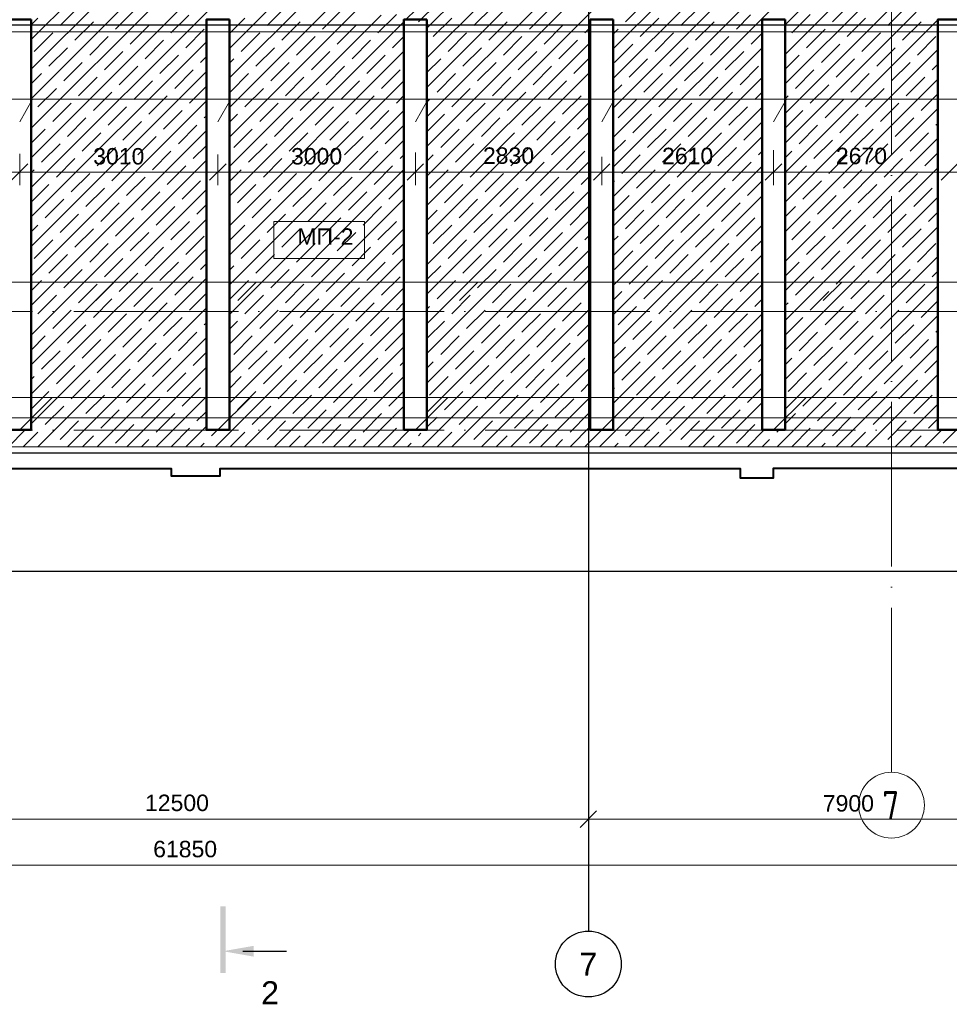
# Model space of a CAD drawing. Header units: millimetres. Extents: x -7161 to 110176, y -144197 to 47288.
# Tile 10 of 28: x 28409 to 42529, y -8723 to 6232. Entities that reach past the tile are written whole.
import ezdxf

# ---------------------------------------------------------------- set-up
doc = ezdxf.new("R2010")
doc.units = ezdxf.units.MM
doc.linetypes.add('ADSK_Линия сетки', pattern=[3125, 2500, -312.5, 0, -312.5])
for name, color, linetype, lineweight in [('S-GRID-____-IDEN', 1, 'Continuous', 20), ('S-GRID-____-OTLN', 1, 'Continuous', 9), ('Каркас', 130, 'Continuous', 50), ('Несущие стены', 10, 'Continuous', 40), ('Обмерные чертежи _09_02_2026_ 2 эт_dwg', 8, 'Continuous', 9), ('Оси', 7, 'Continuous', 9), ('Плита', 7, 'Continuous', 9), ('Размеры', 7, 'Continuous', 9), ('Разрезы', 7, 'Continuous', 9), ('Текст', 7, 'Continuous', 9), ('Штриховка', 7, 'Continuous', 9)]:
    doc.layers.add(name, color=color, linetype=linetype, lineweight=lineweight)
doc.styles.add('Arial', font='arial.ttf', dxfattribs={"height": 250})
doc.styles.add('Arial_1', font='arial.ttf', dxfattribs={"height": 350})
doc.styles.add('GOST Common', font='GOST_Common.ttf', dxfattribs={"width": 0.9, "height": 437.5})

# ---------------------------------------------------------------- blocks, each defined once
blk = doc.blocks.new('Обмерные чертежи _09_02_2026_ 2 эт_dwg__Oblique-2038351-Cхема демонтажа сборных ребристых плит перекрытия 2 этажа в осях _Г-Ж_1-3 и Г-Ж_10-12_')
at = {"layer": 'Оси'}
blk.add_line((-0.5, -0.5), (0.5, 0.5), dxfattribs=at)
blk = doc.blocks.new('Обмерные чертежи _09_02_2026_ 2 эт_dwg_ось сокольники-2038352-Cхема демонтажа сборных ребристых плит перекрытия 2 этажа в осях _Г-Ж_1-3 и Г-Ж_10-12_')
at = {"layer": 'Оси'}
for p, q in [((-483016, 37824), (-470117, 37824)), ((-470517, 37824), (-462218, 37824)), ((-507564, 37124), (-445320, 37124))]:
    blk.add_line(p, q, dxfattribs=at)
at = {"layer": 'Оси', "color": 250, "lineweight": 30, "flags": 128}
for points in [[(-470317, 84678), (-470317, 80157), (-470317, 63892), (-470317, 56540), (-470317, 51884), (-470317, 45174), (-470317, 43179), (-470317, 36624), (-470317, 36124)], [(-445520, 49884), (-452018, 49884), (-455016, 49884), (-459017, 49884), (-462418, 49884), (-470317, 49884), (-482816, 49884), (-490714, 49884), (-493713, 49884), (-497864, 49884), (-500864, 49884), (-507364, 49884), (-513025, 49884), (-513525, 49884)], [(-445520, 43384), (-452018, 43384), (-455016, 43384), (-459017, 43384), (-462418, 43384), (-470317, 43384), (-482816, 43384), (-490714, 43384), (-493713, 43384), (-497864, 43384), (-500864, 43384), (-507364, 43384), (-513025, 43384), (-513525, 43384)], [(-445520, 41586), (-452018, 41586), (-455016, 41586), (-459017, 41586), (-462418, 41586), (-470317, 41586), (-482816, 41586), (-490714, 41586), (-493713, 41586), (-497864, 41586), (-500864, 41586), (-507364, 41586), (-513025, 41586), (-513525, 41586)]]:
    blk.add_lwpolyline(points, dxfattribs=at)
at = {"layer": 'Оси', "flags": 128}
blk.add_lwpolyline([(-470317, 38024), (-470317, 36687)], close=True, dxfattribs=at)
at = {"layer": 'Оси', "color": 250, "lineweight": 30}
blk.add_circle((-470317, 35624), 500, dxfattribs=at)
at = {"xscale": 250, "yscale": 250, "zscale": 250}
blk.add_blockref('Обмерные чертежи _09_02_2026_ 2 эт_dwg__Oblique-2038351-Cхема демонтажа сборных ребристых плит перекрытия 2 этажа в осях _Г-Ж_1-3 и Г-Ж_10-12_', (-470317, 37824), dxfattribs=at)
at = {"xscale": 250, "yscale": 250, "zscale": 250, "rotation": 180}
blk.add_blockref('Обмерные чертежи _09_02_2026_ 2 эт_dwg__Oblique-2038351-Cхема демонтажа сборных ребристых плит перекрытия 2 этажа в осях _Г-Ж_1-3 и Г-Ж_10-12_', (-470317, 37824), dxfattribs=at)
at = {"layer": 'Оси', "lineweight": 30, "line_spacing_factor": 0.941778}
for s, insert, char_height, width, attachment_point, style in [('12500', (-476566, 38198), 250, 1163.05, 2, 'Arial'), ('7900', (-466368, 38191), 250, 930.44, 2, 'Arial'), ('61850', (-476442, 37496), 250, 1163.05, 2, 'Arial'), ('\\fArial|b0|i0|c204|p34|;7', (-470453, 35797), 350, 325.65, 1, 'Arial_1')]:
    blk.add_mtext(s, dxfattribs=dict(at, insert=insert, char_height=char_height, width=width, attachment_point=attachment_point, style=style))
blk = doc.blocks.new('Обмерные чертежи _09_02_2026_ 2 эт_dwg__Oblique-2038353-Cхема демонтажа сборных ребристых плит перекрытия 2 этажа в осях _Г-Ж_1-3 и Г-Ж_10-12_')
at = {"layer": 'Размеры'}
blk.add_line((-0.5, -0.5), (0.5, 0.5), dxfattribs=at)
blk = doc.blocks.new('Обмерные чертежи _09_02_2026_ 2 эт_dwg_Разрез - Номер вида спереди_3_5 мм-16061-План 1-го этажа-2038369-Cхема демонтажа сборных ребристых плит перекрытия 2 этажа в осях _Г-Ж_1-3 и Г-Ж_10-12_')
at = {"layer": 'Разрезы', "lineweight": 30}
for points in [[(-0.33, -0.39), (9.8, -0.39), (9.8, 0.4), (-0.33, 0.4), (-0.33, 0)], [(2.18, -4.67), (3.82, -4.67), (3.07, -0.39), (2.93, -0.39)]]:
    blk.add_hatch(color=250, dxfattribs=at).paths.add_polyline_path(points)
at = {"layer": 'Разрезы', "color": 250, "lineweight": 30}
blk.add_line((3, -3), (3, -9.66), dxfattribs=at)
blk = doc.blocks.new('Обмерные чертежи _09_02_2026_ 2 эт_dwg-2037874-Cхема демонтажа сборных ребристых плит перекрытия 2 этажа в осях _Г-Ж_1-3 и Г-Ж_10-12_')
at = {"lineweight": 9}
for p, q in [((-709212, -140487), (-709017, -140142)), ((-706202, -140487), (-706007, -140142)), ((-703202, -140487), (-703007, -140142)), ((-700372, -140487), (-700177, -140142)), ((-697762, -140487), (-697567, -140142)), ((-708057, -143204), (-707777, -142924)), ((-705901, -143204), (-705621, -142924)), ((-702534, -143204), (-702254, -142924)), ((-699307, -143204), (-699027, -142924)), ((-697006, -143204), (-696726, -142924)), ((-709212, -145167), (-708717, -144673)), ((-706202, -145167), (-705707, -144673)), ((-703202, -145167), (-702707, -144673)), ((-700372, -145167), (-699877, -144673)), ((-697762, -145167), (-697267, -144673))]:
    blk.add_line(p, q, dxfattribs=at)
at = {"lineweight": 9, "flags": 128}
for points in [[(-690749, -140142), (-691687, -140142), (-720406, -140142), (-720601, -140487), (-720406, -140142)], [(-691500, -143204), (-691220, -142924), (-723426, -142924), (-725851, -142924)], [(-723212, -145167), (-722717, -144673), (-691268, -144673), (-688862, -144673)]]:
    blk.add_lwpolyline(points, dxfattribs=at)
blk.add_lwpolyline([(-705350, -142001), (-705350, -142563), (-703974, -142563), (-703974, -142001), (-705350, -142001), (-703974, -142001), (-703974, -142563), (-705350, -142563)], close=True, dxfattribs=at)
at = {"layer": 'Каркас', "flags": 128}
for points in [[(-709037, -138936), (-709387, -138936), (-709387, -145167), (-709037, -145167), (-709037, -138936)], [(-706027, -138936), (-706377, -138936), (-706377, -145167), (-706027, -145167), (-706027, -138936)], [(-703027, -138936), (-703377, -138936), (-703377, -145167), (-703027, -145167), (-703027, -138936)], [(-700197, -138936), (-700547, -138936), (-700547, -145167), (-700197, -145167), (-700197, -138936)], [(-697587, -138936), (-697937, -138936), (-697937, -145167), (-697587, -145167), (-697587, -138936)], [(-694917, -138936), (-695267, -138936), (-695267, -145167), (-694917, -145167), (-694917, -138936)]]:
    blk.add_lwpolyline(points, dxfattribs=at)
at = {"layer": 'Несущие стены', "flags": 128}
blk.add_lwpolyline([(-714724, -145756), (-706913, -145756), (-706913, -145866), (-706168, -145866), (-706168, -145756), (-698270, -145756), (-698270, -145893), (-697761, -145893), (-697761, -145747), (-689881, -145747)], dxfattribs=at)
at = {"layer": 'Несущие стены', "color": 7, "lineweight": 9, "flags": 128}
blk.add_lwpolyline([(-689473, -145016), (-689490, -139119), (-723436, -139119), (-723408, -144985), (-689473, -144985)], dxfattribs=at)
at = {"layer": 'Плита', "flags": 128}
blk.add_lwpolyline([(-691378, -135013), (-681998, -135181), (-681998, -147340), (-689269, -147340), (-689269, -145423), (-723567, -145423), (-723567, -147245), (-731114, -147245), (-731183, -138904)], dxfattribs=at)
at = {"layer": 'Размеры'}
for p, q in [((-709012, -141250), (-712312, -141250)), ((-706002, -141250), (-709412, -141250)), ((-703002, -141250), (-706402, -141250)), ((-700172, -141250), (-703402, -141250)), ((-697562, -141250), (-700572, -141250)), ((-694892, -141250), (-697962, -141250)), ((-692162, -141250), (-695292, -141250))]:
    blk.add_line(p, q, dxfattribs=at)
at = {"layer": 'Размеры', "flags": 128}
for points in [[(-709212, -141450), (-709212, -140974)], [(-706202, -141450), (-706202, -140982)], [(-703202, -141450), (-703202, -140952)], [(-700372, -141450), (-700372, -141019)], [(-697762, -141450), (-697762, -140917)]]:
    blk.add_lwpolyline(points, close=True, dxfattribs=at)
at = {"layer": 'Штриховка'}
for p, q in [((-703350, -138941), (-700857, -136448)), ((-703027, -141312), (-698237, -136522)), ((-700197, -141176), (-695597, -136576)), ((-709037, -139239), (-706737, -136940)), ((-703027, -139066), (-700857, -136897)), ((-697587, -139015), (-695597, -137025)), ((-709037, -141484), (-704801, -137249)), ((-706027, -139372), (-703827, -137173)), ((-709037, -139688), (-706737, -137389)), ((-703027, -139515), (-700857, -137346)), ((-700197, -139380), (-698237, -137420)), ((-697587, -139464), (-695597, -137474)), ((-706027, -139821), (-703827, -137622)), ((-709037, -140137), (-706737, -137838)), ((-703027, -139965), (-700857, -137795)), ((-700197, -139829), (-698237, -137869)), ((-697587, -139913), (-695597, -137923)), ((-706027, -140270), (-703827, -138071)), ((-709037, -140586), (-706737, -138287)), ((-703027, -140414), (-700857, -138244)), ((-700197, -140278), (-698237, -138318)), ((-697587, -140362), (-695597, -138372)), ((-706027, -140719), (-703827, -138520)), ((-709037, -141035), (-706737, -138736)), ((-708598, -139026), (-708318, -138745)), ((-705455, -139026), (-705175, -138745)), ((-703154, -138969), (-702873, -138689)), ((-703027, -140863), (-700857, -138693)), ((-702312, -139026), (-702032, -138745)), ((-700197, -140727), (-698237, -138767)), ((-700011, -138969), (-699730, -138689)), ((-699169, -139026), (-698888, -138745)), ((-696868, -138969), (-696587, -138689)), ((-696026, -139026), (-695745, -138745)), ((-709037, -139015), (-708935, -138913)), ((-707756, -139082), (-707476, -138801)), ((-706915, -139138), (-706643, -138866)), ((-706027, -141168), (-703724, -138866)), ((-706027, -139148), (-705792, -138913)), ((-704613, -139082), (-704333, -138801)), ((-703771, -139138), (-703491, -138857)), ((-702930, -139194), (-702649, -138913)), ((-701470, -139082), (-701190, -138801)), ((-699786, -139194), (-699506, -138913)), ((-698327, -139082), (-698111, -138865)), ((-697587, -140811), (-695597, -138821)), ((-697485, -139138), (-697205, -138857)), ((-696643, -139194), (-696363, -138913)), ((-708374, -139250), (-708093, -138969)), ((-707532, -139306), (-707251, -139026)), ((-706690, -139362), (-706409, -139082)), ((-706027, -141617), (-703377, -138967)), ((-705231, -139250), (-704950, -138969)), ((-704389, -139306), (-704108, -139026)), ((-702088, -139250), (-701807, -138969)), ((-701246, -139306), (-700965, -139026)), ((-700628, -139138), (-700547, -139056)), ((-700197, -139155), (-700123, -139082)), ((-698945, -139250), (-698664, -138969)), ((-697587, -141260), (-695267, -138940)), ((-697261, -139362), (-696980, -139082)), ((-695801, -139250), (-695521, -138969)), ((-708991, -139418), (-708711, -139138)), ((-708149, -139475), (-707869, -139194)), ((-705848, -139418), (-705567, -139138)), ((-705006, -139475), (-704726, -139194)), ((-703547, -139362), (-703377, -139192)), ((-702705, -139418), (-702424, -139138)), ((-701863, -139475), (-701583, -139194)), ((-699562, -139418), (-699281, -139138)), ((-698720, -139475), (-698439, -139194)), ((-698103, -139306), (-697937, -139140)), ((-696419, -139418), (-696138, -139138)), ((-695577, -139475), (-695296, -139194)), ((-709037, -141933), (-706377, -139273)), ((-708767, -139643), (-708486, -139362)), ((-707307, -139531), (-707027, -139250)), ((-705624, -139643), (-705343, -139362)), ((-704164, -139531), (-703884, -139250)), ((-703027, -141761), (-700547, -139281)), ((-702481, -139643), (-702200, -139362)), ((-701021, -139531), (-700741, -139250)), ((-700197, -141625), (-697937, -139365)), ((-700179, -139587), (-699899, -139306)), ((-699337, -139643), (-699057, -139362)), ((-697036, -139587), (-696756, -139306)), ((-696194, -139643), (-695914, -139362)), ((-707925, -139699), (-707644, -139418)), ((-707083, -139755), (-706802, -139475)), ((-706466, -139587), (-706377, -139498)), ((-706027, -142066), (-703377, -139416)), ((-706027, -139597), (-705960, -139531)), ((-704782, -139699), (-704501, -139418)), ((-703940, -139755), (-703659, -139475)), ((-703027, -139740), (-702817, -139531)), ((-701639, -139699), (-701358, -139418)), ((-700797, -139755), (-700547, -139505)), ((-699955, -139811), (-699674, -139531)), ((-698496, -139699), (-698215, -139418)), ((-697587, -141709), (-695267, -139389)), ((-697587, -139688), (-697373, -139475)), ((-696812, -139811), (-696531, -139531)), ((-708542, -139867), (-708262, -139587)), ((-707700, -139924), (-707420, -139643)), ((-705399, -139867), (-705118, -139587)), ((-704557, -139924), (-704277, -139643)), ((-702256, -139867), (-701975, -139587)), ((-701414, -139924), (-701133, -139643)), ((-699113, -139867), (-698832, -139587)), ((-698271, -139924), (-697990, -139643)), ((-695970, -139867), (-695689, -139587)), ((-695352, -139699), (-695267, -139613)), ((-709037, -142382), (-706377, -139722)), ((-709037, -139913), (-708879, -139755)), ((-708318, -140092), (-708037, -139811)), ((-706858, -139980), (-706578, -139699)), ((-706017, -140036), (-705736, -139755)), ((-705175, -140092), (-704894, -139811)), ((-703715, -139980), (-703435, -139699)), ((-703027, -142210), (-700547, -139730)), ((-702873, -140036), (-702593, -139755)), ((-702032, -140092), (-701751, -139811)), ((-700197, -142074), (-697937, -139814)), ((-699730, -140036), (-699450, -139755)), ((-698888, -140092), (-698608, -139811)), ((-697429, -139980), (-697149, -139699)), ((-696587, -140036), (-696307, -139755)), ((-695745, -140092), (-695465, -139811)), ((-708935, -140260), (-708654, -139980)), ((-707476, -140148), (-707195, -139867)), ((-706634, -140204), (-706377, -139947)), ((-706027, -142515), (-703377, -139865)), ((-705792, -140260), (-705511, -139980)), ((-704333, -140148), (-704052, -139867)), ((-702649, -140260), (-702368, -139980)), ((-701190, -140148), (-700909, -139867)), ((-700572, -139980), (-700547, -139954)), ((-700197, -140053), (-700067, -139924)), ((-699506, -140260), (-699225, -139980)), ((-697587, -142158), (-695267, -139838)), ((-697205, -140204), (-696924, -139924)), ((-696363, -140260), (-696082, -139980)), ((-708093, -140317), (-707813, -140036)), ((-707251, -140373), (-706971, -140092)), ((-704950, -140317), (-704669, -140036)), ((-704108, -140373), (-703828, -140092)), ((-703491, -140204), (-703377, -140090)), ((-701807, -140317), (-701526, -140036)), ((-700965, -140373), (-700684, -140092)), ((-698664, -140317), (-698383, -140036)), ((-698047, -140148), (-697937, -140038)), ((-697587, -140137), (-697541, -140092)), ((-695521, -140317), (-695267, -140062)), ((-709037, -142831), (-706377, -140171)), ((-708711, -140485), (-708430, -140204)), ((-707869, -140541), (-707588, -140260)), ((-705567, -140485), (-705287, -140204)), ((-704726, -140541), (-704445, -140260)), ((-703027, -140189), (-702986, -140148)), ((-703027, -142659), (-700547, -140179)), ((-702424, -140485), (-702144, -140204)), ((-701583, -140541), (-701302, -140260)), ((-700197, -142523), (-697937, -140263)), ((-700123, -140429), (-699843, -140148)), ((-699281, -140485), (-699001, -140204)), ((-698439, -140541), (-698159, -140260)), ((-696980, -140429), (-696699, -140148)), ((-696138, -140485), (-695858, -140204)), ((-708486, -140709), (-708205, -140429)), ((-707027, -140597), (-706746, -140317)), ((-706409, -140429), (-706377, -140396)), ((-706027, -142965), (-703377, -140315)), ((-706027, -140495), (-705904, -140373)), ((-705343, -140709), (-705062, -140429)), ((-703884, -140597), (-703603, -140317)), ((-703027, -140638), (-702761, -140373)), ((-702200, -140709), (-701919, -140429)), ((-700741, -140597), (-700547, -140403)), ((-699899, -140653), (-699618, -140373)), ((-699057, -140709), (-698776, -140429)), ((-697587, -142607), (-695267, -140287)), ((-697587, -140586), (-697317, -140317)), ((-696756, -140653), (-696475, -140373)), ((-695914, -140709), (-695633, -140429)), ((-707644, -140766), (-707364, -140485)), ((-706802, -140822), (-706522, -140541)), ((-704501, -140766), (-704220, -140485)), ((-703659, -140822), (-703379, -140541)), ((-701358, -140766), (-701077, -140485)), ((-698215, -140766), (-697937, -140487)), ((-697373, -140822), (-697092, -140541)), ((-695296, -140541), (-695267, -140511)), ((-709037, -140811), (-708823, -140597)), ((-709037, -143280), (-706377, -140620)), ((-708262, -140934), (-707981, -140653)), ((-707420, -140990), (-707139, -140709)), ((-705960, -140878), (-705680, -140597)), ((-705118, -140934), (-704838, -140653)), ((-704277, -140990), (-703996, -140709)), ((-703027, -143108), (-700547, -140628)), ((-702817, -140878), (-702537, -140597)), ((-701975, -140934), (-701695, -140653)), ((-701133, -140990), (-700853, -140709)), ((-700197, -142972), (-697937, -140712)), ((-699674, -140878), (-699394, -140597)), ((-698832, -140934), (-698552, -140653)), ((-696531, -140878), (-696250, -140597)), ((-695689, -140934), (-695409, -140653)), ((-708879, -141102), (-708598, -140822)), ((-708037, -141158), (-707756, -140878)), ((-706578, -141046), (-706377, -140845)), ((-706027, -143414), (-703377, -140764)), ((-705736, -141102), (-705455, -140822)), ((-704894, -141158), (-704613, -140878)), ((-702593, -141102), (-702312, -140822)), ((-701751, -141158), (-701470, -140878)), ((-700197, -140951), (-700011, -140766)), ((-699450, -141102), (-699169, -140822)), ((-698608, -141158), (-698327, -140878)), ((-697587, -143056), (-695267, -140736)), ((-697149, -141046), (-696868, -140766)), ((-696307, -141102), (-696026, -140822)), ((-707195, -141215), (-706915, -140934)), ((-704052, -141215), (-703771, -140934)), ((-703435, -141046), (-703377, -140988)), ((-703027, -141087), (-702930, -140990)), ((-700909, -141215), (-700628, -140934)), ((-700067, -141271), (-699786, -140990)), ((-697990, -140990), (-697937, -140936)), ((-697587, -141035), (-697485, -140934)), ((-696924, -141271), (-696643, -140990)), ((-695465, -141158), (-695267, -140960)), ((-709037, -143729), (-706377, -141069)), ((-708654, -141327), (-708374, -141046)), ((-707813, -141383), (-707532, -141102)), ((-706971, -141439), (-706690, -141158)), ((-705511, -141327), (-705231, -141046)), ((-704669, -141383), (-704389, -141102)), ((-703828, -141439), (-703547, -141158)), ((-703027, -143557), (-700547, -141077)), ((-702368, -141327), (-702088, -141046)), ((-701526, -141383), (-701246, -141102)), ((-700197, -143421), (-697937, -141161)), ((-699225, -141327), (-698945, -141046)), ((-698383, -141383), (-698103, -141102)), ((-697541, -141439), (-697261, -141158)), ((-696082, -141327), (-695801, -141046)), ((-709037, -141260), (-708991, -141215)), ((-708430, -141551), (-708149, -141271)), ((-707588, -141607), (-707307, -141327)), ((-706027, -143863), (-703377, -141213)), ((-706027, -141393), (-705848, -141215)), ((-705287, -141551), (-705006, -141271)), ((-704445, -141607), (-704164, -141327)), ((-702986, -141495), (-702705, -141215)), ((-702144, -141551), (-701863, -141271)), ((-701302, -141607), (-701021, -141327)), ((-700684, -141439), (-700547, -141301)), ((-699843, -141495), (-699562, -141215)), ((-699001, -141551), (-698720, -141271)), ((-697587, -143505), (-695267, -141185)), ((-696699, -141495), (-696419, -141215)), ((-695858, -141551), (-695577, -141271)), ((-709037, -141709), (-708767, -141439)), ((-706746, -141664), (-706466, -141383)), ((-705904, -141720), (-705624, -141439)), ((-703603, -141664), (-703377, -141437)), ((-702761, -141720), (-702481, -141439)), ((-700197, -141400), (-700179, -141383)), ((-699618, -141720), (-699337, -141439)), ((-698159, -141607), (-697937, -141385)), ((-697317, -141664), (-697036, -141383)), ((-696475, -141720), (-696194, -141439)), ((-709037, -144178), (-706377, -141518)), ((-708205, -141776), (-707925, -141495)), ((-707364, -141832), (-707083, -141551)), ((-705062, -141776), (-704782, -141495)), ((-704220, -141832), (-703940, -141551)), ((-703027, -144006), (-700547, -141526)), ((-701919, -141776), (-701639, -141495)), ((-701077, -141832), (-700797, -141551)), ((-700197, -141849), (-699955, -141607)), ((-700197, -143870), (-697937, -141610)), ((-698776, -141776), (-698496, -141495)), ((-697092, -141888), (-696812, -141607)), ((-695633, -141776), (-695352, -141495)), ((-708823, -141944), (-708542, -141664)), ((-707981, -142000), (-707700, -141720)), ((-707139, -142056), (-706858, -141776)), ((-706522, -141888), (-706377, -141743)), ((-706027, -144312), (-703377, -141662)), ((-705680, -141944), (-705399, -141664)), ((-704838, -142000), (-704557, -141720)), ((-703996, -142056), (-703715, -141776)), ((-702537, -141944), (-702256, -141664)), ((-701695, -142000), (-701414, -141720)), ((-700853, -142056), (-700572, -141776)), ((-699394, -141944), (-699113, -141664)), ((-698552, -142000), (-698271, -141720)), ((-697587, -143954), (-695267, -141634)), ((-697587, -141933), (-697429, -141776)), ((-696250, -141944), (-695970, -141664)), ((-708598, -142169), (-708318, -141888)), ((-706027, -141842), (-706017, -141832)), ((-705455, -142169), (-705175, -141888)), ((-703379, -141888), (-703377, -141886)), ((-703027, -141985), (-702873, -141832)), ((-702312, -142169), (-702032, -141888)), ((-700011, -142113), (-699730, -141832)), ((-699169, -142169), (-698888, -141888)), ((-696868, -142113), (-696587, -141832)), ((-696026, -142169), (-695745, -141888)), ((-695409, -142000), (-695267, -141858)), ((-709037, -144627), (-706377, -141967)), ((-709037, -142158), (-708935, -142056)), ((-707756, -142225), (-707476, -141944)), ((-706915, -142281), (-706634, -142000)), ((-706027, -142291), (-705792, -142056)), ((-704613, -142225), (-704333, -141944)), ((-703771, -142281), (-703491, -142000)), ((-703027, -144455), (-700547, -141975)), ((-702930, -142337), (-702649, -142056)), ((-701470, -142225), (-701190, -141944)), ((-700197, -144319), (-697937, -142059)), ((-699786, -142337), (-699506, -142056)), ((-698327, -142225), (-698047, -141944)), ((-697485, -142281), (-697205, -142000)), ((-696643, -142337), (-696363, -142056)), ((-708374, -142393), (-708093, -142113)), ((-707532, -142449), (-707251, -142169)), ((-706690, -142505), (-706409, -142225)), ((-706027, -144761), (-703377, -142111)), ((-705231, -142393), (-704950, -142113)), ((-704389, -142449), (-704108, -142169)), ((-702088, -142393), (-701807, -142113)), ((-701246, -142449), (-700965, -142169)), ((-700628, -142281), (-700547, -142199)), ((-700197, -142298), (-700123, -142225)), ((-698945, -142393), (-698664, -142113)), ((-697587, -144403), (-695267, -142083)), ((-697261, -142505), (-696980, -142225)), ((-695801, -142393), (-695521, -142113)), ((-708991, -142562), (-708711, -142281)), ((-708149, -142618), (-707869, -142337)), ((-705848, -142562), (-705567, -142281)), ((-705006, -142618), (-704726, -142337)), ((-703547, -142505), (-703377, -142335)), ((-702705, -142562), (-702424, -142281)), ((-701863, -142618), (-701583, -142337)), ((-699562, -142562), (-699281, -142281)), ((-698720, -142618), (-698439, -142337)), ((-698103, -142449), (-697937, -142283)), ((-696419, -142562), (-696138, -142281)), ((-695577, -142618), (-695296, -142337)), ((-709037, -145076), (-706377, -142416)), ((-708767, -142786), (-708486, -142505)), ((-707307, -142674), (-707027, -142393)), ((-705624, -142786), (-705343, -142505)), ((-704164, -142674), (-703884, -142393)), ((-703027, -144904), (-700547, -142424)), ((-702481, -142786), (-702200, -142505)), ((-701021, -142674), (-700741, -142393)), ((-700197, -144768), (-697937, -142508)), ((-700179, -142730), (-699899, -142449)), ((-699337, -142786), (-699057, -142505)), ((-697036, -142730), (-696756, -142449)), ((-696194, -142786), (-695914, -142505)), ((-707925, -142842), (-707644, -142562)), ((-707083, -142898), (-706802, -142618)), ((-706466, -142730), (-706377, -142641)), ((-706240, -145423), (-703377, -142560)), ((-706027, -142740), (-705960, -142674)), ((-704782, -142842), (-704501, -142562)), ((-703940, -142898), (-703659, -142618)), ((-703027, -142883), (-702817, -142674)), ((-701639, -142842), (-701358, -142562)), ((-700797, -142898), (-700547, -142648)), ((-699955, -142954), (-699674, -142674)), ((-698496, -142842), (-698215, -142562)), ((-697587, -144852), (-695267, -142532)), ((-697587, -142831), (-697373, -142618)), ((-696812, -142954), (-696531, -142674)), ((-708542, -143011), (-708262, -142730)), ((-707700, -143067), (-707420, -142786)), ((-705399, -143011), (-705118, -142730)), ((-704557, -143067), (-704277, -142786)), ((-702256, -143011), (-701975, -142730)), ((-701414, -143067), (-701133, -142786)), ((-699113, -143011), (-698832, -142730)), ((-698271, -143067), (-697990, -142786)), ((-695970, -143011), (-695689, -142730)), ((-695352, -142842), (-695267, -142756)), ((-709037, -143056), (-708879, -142898)), ((-708934, -145423), (-706377, -142865)), ((-708318, -143235), (-708037, -142954)), ((-706858, -143123), (-706578, -142842)), ((-706017, -143179), (-705736, -142898)), ((-705175, -143235), (-704894, -142954)), ((-703715, -143123), (-703435, -142842)), ((-703097, -145423), (-700547, -142873)), ((-702873, -143179), (-702593, -142898)), ((-702032, -143235), (-701751, -142954)), ((-700403, -145423), (-697937, -142957)), ((-699730, -143179), (-699450, -142898)), ((-698888, -143235), (-698608, -142954)), ((-697429, -143123), (-697149, -142842)), ((-696587, -143179), (-696307, -142898)), ((-695745, -143235), (-695465, -142954)), ((-708935, -143403), (-708654, -143123)), ((-707476, -143291), (-707195, -143011)), ((-706634, -143347), (-706377, -143090)), ((-705792, -143403), (-705511, -143123)), ((-705791, -145423), (-703377, -143009)), ((-704333, -143291), (-704052, -143011)), ((-702649, -143403), (-702368, -143123)), ((-701190, -143291), (-700909, -143011)), ((-700572, -143123), (-700547, -143097)), ((-700197, -143196), (-700067, -143067)), ((-699506, -143403), (-699225, -143123)), ((-697709, -145423), (-695267, -142981)), ((-697205, -143347), (-696924, -143067)), ((-696363, -143403), (-696082, -143123)), ((-708093, -143460), (-707813, -143179)), ((-707251, -143516), (-706971, -143235)), ((-704950, -143460), (-704669, -143179)), ((-704108, -143516), (-703828, -143235)), ((-703491, -143347), (-703377, -143233)), ((-701807, -143460), (-701526, -143179)), ((-700965, -143516), (-700684, -143235)), ((-698664, -143460), (-698383, -143179)), ((-698047, -143291), (-697937, -143181)), ((-697587, -143280), (-697541, -143235)), ((-695521, -143460), (-695267, -143205)), ((-708711, -143628), (-708430, -143347)), ((-708485, -145423), (-706377, -143315)), ((-707869, -143684), (-707588, -143403)), ((-705567, -143628), (-705287, -143347)), ((-704726, -143684), (-704445, -143403)), ((-703027, -143332), (-702986, -143291)), ((-702648, -145423), (-700547, -143322)), ((-702424, -143628), (-702144, -143347)), ((-701583, -143684), (-701302, -143403)), ((-700123, -143572), (-699843, -143291)), ((-699954, -145423), (-697937, -143406)), ((-699281, -143628), (-699001, -143347)), ((-698439, -143684), (-698159, -143403)), ((-696980, -143572), (-696699, -143291)), ((-696138, -143628), (-695858, -143347)), ((-708486, -143852), (-708205, -143572)), ((-707027, -143740), (-706746, -143460)), ((-706409, -143572), (-706377, -143539)), ((-706027, -143638), (-705904, -143516)), ((-705343, -143852), (-705062, -143572)), ((-705342, -145423), (-703377, -143458)), ((-703884, -143740), (-703603, -143460)), ((-703027, -143781), (-702761, -143516)), ((-702200, -143852), (-701919, -143572)), ((-700741, -143740), (-700547, -143546)), ((-699899, -143796), (-699618, -143516)), ((-699057, -143852), (-698776, -143572)), ((-697587, -143729), (-697317, -143460)), ((-697260, -145423), (-695267, -143430)), ((-696756, -143796), (-696475, -143516)), ((-695914, -143852), (-695633, -143572)), ((-707644, -143909), (-707364, -143628)), ((-706802, -143965), (-706522, -143684)), ((-704501, -143909), (-704220, -143628)), ((-703659, -143965), (-703379, -143684)), ((-701358, -143909), (-701077, -143628)), ((-698215, -143909), (-697937, -143630)), ((-697373, -143965), (-697092, -143684)), ((-695296, -143684), (-695267, -143654)), ((-709037, -143954), (-708823, -143740)), ((-708262, -144077), (-707981, -143796)), ((-708036, -145423), (-706377, -143764)), ((-707420, -144133), (-707139, -143852)), ((-705960, -144021), (-705680, -143740)), ((-705118, -144077), (-704838, -143796)), ((-704277, -144133), (-703996, -143852)), ((-702817, -144021), (-702537, -143740)), ((-702199, -145423), (-700547, -143771)), ((-701975, -144077), (-701695, -143796)), ((-701133, -144133), (-700853, -143852)), ((-699674, -144021), (-699394, -143740)), ((-699505, -145423), (-697937, -143855)), ((-698832, -144077), (-698552, -143796)), ((-696531, -144021), (-696250, -143740)), ((-695689, -144077), (-695409, -143796)), ((-708879, -144245), (-708598, -143965)), ((-708037, -144301), (-707756, -144021)), ((-706578, -144189), (-706377, -143988)), ((-705736, -144245), (-705455, -143965)), ((-704894, -144301), (-704613, -144021)), ((-704893, -145423), (-703377, -143907)), ((-702593, -144245), (-702312, -143965)), ((-701751, -144301), (-701470, -144021)), ((-700197, -144094), (-700011, -143909)), ((-699450, -144245), (-699169, -143965)), ((-698608, -144301), (-698327, -144021)), ((-697149, -144189), (-696868, -143909)), ((-696811, -145423), (-695267, -143879)), ((-696307, -144245), (-696026, -143965)), ((-707195, -144358), (-706915, -144077)), ((-704052, -144358), (-703771, -144077)), ((-703435, -144189), (-703377, -144131)), ((-703027, -144230), (-702930, -144133)), ((-700909, -144358), (-700628, -144077)), ((-700067, -144414), (-699786, -144133)), ((-697990, -144133), (-697937, -144079)), ((-697587, -144178), (-697485, -144077)), ((-696924, -144414), (-696643, -144133)), ((-695465, -144301), (-695267, -144103)), ((-708654, -144470), (-708374, -144189)), ((-707813, -144526), (-707532, -144245)), ((-707587, -145423), (-706377, -144213)), ((-706971, -144582), (-706690, -144301)), ((-705511, -144470), (-705231, -144189)), ((-704669, -144526), (-704389, -144245)), ((-703828, -144582), (-703547, -144301)), ((-702368, -144470), (-702088, -144189)), ((-701750, -145423), (-700547, -144220)), ((-701526, -144526), (-701246, -144245)), ((-699225, -144470), (-698945, -144189)), ((-699056, -145423), (-697937, -144304)), ((-698383, -144526), (-698103, -144245)), ((-697541, -144582), (-697261, -144301)), ((-696082, -144470), (-695801, -144189)), ((-709037, -144403), (-708991, -144358)), ((-708430, -144694), (-708149, -144414)), ((-707588, -144751), (-707307, -144470)), ((-706027, -144536), (-705848, -144358)), ((-705287, -144694), (-705006, -144414)), ((-704445, -144751), (-704164, -144470)), ((-704444, -145423), (-703377, -144356)), ((-702986, -144638), (-702705, -144358)), ((-702144, -144694), (-701863, -144414)), ((-701302, -144751), (-701021, -144470)), ((-700684, -144582), (-700547, -144444)), ((-699843, -144638), (-699562, -144358)), ((-699001, -144694), (-698720, -144414)), ((-696699, -144638), (-696419, -144358)), ((-696362, -145423), (-695267, -144328)), ((-695858, -144694), (-695577, -144414)), ((-709037, -144852), (-708767, -144582)), ((-706746, -144807), (-706466, -144526)), ((-705904, -144863), (-705624, -144582)), ((-703603, -144807), (-703377, -144580)), ((-702761, -144863), (-702481, -144582)), ((-700197, -144543), (-700179, -144526)), ((-699618, -144863), (-699337, -144582)), ((-698159, -144751), (-697937, -144528)), ((-697317, -144807), (-697036, -144526)), ((-696475, -144863), (-696194, -144582)), ((-708205, -144919), (-707925, -144638)), ((-707364, -144975), (-707083, -144694)), ((-707138, -145423), (-706377, -144662)), ((-705062, -144919), (-704782, -144638)), ((-704220, -144975), (-703940, -144694)), ((-701919, -144919), (-701639, -144638)), ((-701301, -145423), (-700547, -144669)), ((-701077, -144975), (-700797, -144694)), ((-700197, -144992), (-699955, -144751)), ((-698776, -144919), (-698496, -144638)), ((-698607, -145423), (-697937, -144753)), ((-697092, -145031), (-696812, -144751)), ((-695633, -144919), (-695352, -144638)), ((-708823, -145087), (-708542, -144807)), ((-707981, -145143), (-707700, -144863)), ((-707139, -145200), (-706858, -144919)), ((-706522, -145031), (-706377, -144886)), ((-705680, -145087), (-705399, -144807)), ((-704838, -145143), (-704557, -144863)), ((-703996, -145200), (-703715, -144919)), ((-703995, -145423), (-703377, -144805)), ((-702537, -145087), (-702256, -144807)), ((-701695, -145143), (-701414, -144863)), ((-700853, -145200), (-700572, -144919)), ((-699394, -145087), (-699113, -144807)), ((-698552, -145143), (-698271, -144863)), ((-697587, -145076), (-697429, -144919)), ((-696250, -145087), (-695970, -144807)), ((-695913, -145423), (-695267, -144777)), ((-708598, -145312), (-708318, -145031)), ((-706027, -144985), (-706017, -144975)), ((-705455, -145312), (-705175, -145031)), ((-703379, -145031), (-703377, -145029)), ((-703027, -145128), (-702873, -144975)), ((-702312, -145312), (-702032, -145031)), ((-700011, -145256), (-699730, -144975)), ((-699169, -145312), (-698888, -145031)), ((-696868, -145256), (-696587, -144975)), ((-696026, -145312), (-695745, -145031)), ((-695409, -145143), (-695267, -145001)), ((-709383, -145423), (-709127, -145167)), ((-709158, -145423), (-708935, -145200)), ((-707756, -145368), (-707476, -145087)), ((-706913, -145423), (-706634, -145143)), ((-706689, -145423), (-706377, -145111)), ((-706297, -145256), (-706209, -145167)), ((-706015, -145423), (-705792, -145200)), ((-704613, -145368), (-704333, -145087)), ((-703770, -145423), (-703491, -145143)), ((-703546, -145423), (-703305, -145182)), ((-703154, -145256), (-703118, -145219)), ((-702872, -145423), (-702649, -145200)), ((-701470, -145368), (-701190, -145087)), ((-700852, -145423), (-700547, -145118)), ((-700627, -145423), (-700372, -145167)), ((-699729, -145423), (-699506, -145200)), ((-698327, -145368), (-698047, -145087)), ((-698158, -145423), (-697902, -145167)), ((-697710, -145200), (-697678, -145167)), ((-697484, -145423), (-697205, -145143)), ((-696586, -145423), (-696363, -145200)), ((-695464, -145423), (-695208, -145167)), ((-695184, -145368), (-694984, -145167)), ((-708260, -145423), (-708093, -145256)), ((-707362, -145423), (-707251, -145312)), ((-706464, -145423), (-706409, -145368)), ((-705117, -145423), (-704950, -145256)), ((-704219, -145423), (-704108, -145312)), ((-703321, -145423), (-703266, -145368)), ((-701974, -145423), (-701807, -145256)), ((-701076, -145423), (-700965, -145312)), ((-700178, -145423), (-700123, -145368)), ((-698831, -145423), (-698664, -145256)), ((-697933, -145423), (-697822, -145312)), ((-697035, -145423), (-696980, -145368)), ((-695688, -145423), (-695521, -145256))]:
    blk.add_line(p, q, dxfattribs=at)
blk.add_blockref('Обмерные чертежи _09_02_2026_ 2 эт_dwg_ось сокольники-2038352-Cхема демонтажа сборных ребристых плит перекрытия 2 этажа в осях _Г-Ж_1-3 и Г-Ж_10-12_', (-230257, -188905))
for name, p, xscale, yscale, zscale, rotation in [('Обмерные чертежи _09_02_2026_ 2 эт_dwg__Oblique-2038353-Cхема демонтажа сборных ребристых плит перекрытия 2 этажа в осях _Г-Ж_1-3 и Г-Ж_10-12_', (-709212, -141250), 250, 250, 250, 180), ('Обмерные чертежи _09_02_2026_ 2 эт_dwg__Oblique-2038353-Cхема демонтажа сборных ребристых плит перекрытия 2 этажа в осях _Г-Ж_1-3 и Г-Ж_10-12_', (-706202, -141250), 250, 250, 250, 180), ('Обмерные чертежи _09_02_2026_ 2 эт_dwg__Oblique-2038353-Cхема демонтажа сборных ребристых плит перекрытия 2 этажа в осях _Г-Ж_1-3 и Г-Ж_10-12_', (-703202, -141250), 250, 250, 250, 180), ('Обмерные чертежи _09_02_2026_ 2 эт_dwg__Oblique-2038353-Cхема демонтажа сборных ребристых плит перекрытия 2 этажа в осях _Г-Ж_1-3 и Г-Ж_10-12_', (-700372, -141250), 250, 250, 250, 180), ('Обмерные чертежи _09_02_2026_ 2 эт_dwg__Oblique-2038353-Cхема демонтажа сборных ребристых плит перекрытия 2 этажа в осях _Г-Ж_1-3 и Г-Ж_10-12_', (-697762, -141250), 250, 250, 250, 180), ('Обмерные чертежи _09_02_2026_ 2 эт_dwg__Oblique-2038353-Cхема демонтажа сборных ребристых плит перекрытия 2 этажа в осях _Г-Ж_1-3 и Г-Ж_10-12_', (-695092, -141250), 250, 250, 250, 180), ('Обмерные чертежи _09_02_2026_ 2 эт_dwg_Разрез - Номер вида спереди_3_5 мм-16061-План 1-го этажа-2038369-Cхема демонтажа сборных ребристых плит перекрытия 2 этажа в осях _Г-Ж_1-3 и Г-Ж_10-12_', (-706124, -153386), 99.99999999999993, 99.99999999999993, 99.99999999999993, 89.99999999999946)]:
    blk.add_blockref(name, p, dxfattribs=dict(xscale=xscale, yscale=yscale, zscale=zscale, rotation=rotation))
at = {"xscale": 250, "yscale": 250, "zscale": 250}
for p in [(-709212, -141250), (-706202, -141250), (-703202, -141250), (-700372, -141250), (-697762, -141250), (-695092, -141250)]:
    blk.add_blockref('Обмерные чертежи _09_02_2026_ 2 эт_dwg__Oblique-2038353-Cхема демонтажа сборных ребристых плит перекрытия 2 этажа в осях _Г-Ж_1-3 и Г-Ж_10-12_', p, dxfattribs=at)
at = {"layer": 'Размеры', "char_height": 250, "width": 930.44, "attachment_point": 2, "line_spacing_factor": 0.941778, "style": 'Arial'}
for s, insert in [('3010', (-707707, -140886)), ('3000', (-704702, -140886)), ('2830', (-701787, -140876)), ('2610', (-699067, -140881)), ('2670', (-696427, -140881))]:
    blk.add_mtext(s, dxfattribs=dict(at, insert=insert))
at = {"layer": 'Разрезы', "insert": (-705409, -153542), "char_height": 350, "width": 325.65, "attachment_point": 2, "line_spacing_factor": 0.941778, "style": 'Arial_1'}
blk.add_mtext('\\fArial|b0|i0|c204|p34|;2', dxfattribs=at)
at = {"layer": 'Текст', "insert": (-704995, -142106), "char_height": 250, "width": 1016.14, "attachment_point": 1, "line_spacing_factor": 0.941778, "style": 'Arial'}
blk.add_mtext('МП-2', dxfattribs=at)
blk = doc.blocks.new('Ось сетки - Круг_Ø8 мм-6408-Cхема демонтажа сборных ребристых плит перекрытия 2 этажа в осях _Г-Ж_1-3 и Г-Ж_10-12_')
at = {"layer": 'S-GRID-____-IDEN'}
for start, end in [(360, 180), (180, 360)]:
    blk.add_arc((0, 0), 4, start, end, dxfattribs=at)

msp = doc.modelspace()

# ---------------------------------------------------------------- linework, layer by layer
at = {"layer": 'S-GRID-____-OTLN', "linetype": 'ADSK_Линия сетки'}
for p, q in [((41650, -5199), (41650, 47213)), ((-5146, 1800), (63082, 1800)), ((-5146, 0), (63082, 0)), ((-5146, -2150), (63082, -2150))]:
    msp.add_line(p, q, dxfattribs=at)

# ---------------------------------------------------------------- block references
at = {"layer": 'S-GRID-____-IDEN', "xscale": 125, "yscale": 125, "zscale": 125}
msp.add_blockref('Ось сетки - Круг_Ø8 мм-6408-Cхема демонтажа сборных ребристых плит перекрытия 2 этажа в осях _Г-Ж_1-3 и Г-Ж_10-12_', (41650, -5699), dxfattribs=at)
at = {"layer": 'Обмерные чертежи _09_02_2026_ 2 эт_dwg', "color": 7}
msp.add_blockref('Обмерные чертежи _09_02_2026_ 2 эт_dwg-2037874-Cхема демонтажа сборных ребристых плит перекрытия 2 этажа в осях _Г-Ж_1-3 и Г-Ж_10-12_', (737621, 145169), dxfattribs=at)

# ---------------------------------------------------------------- texts
at = {"layer": 'S-GRID-____-IDEN', "lineweight": 9, "insert": (41508, -5484), "char_height": 437.5, "width": 342.72, "attachment_point": 1, "style": 'GOST Common'}
msp.add_mtext('\\fGOST Common|b0|i0|c204|p34|;\\W.9;7', dxfattribs=at)

doc.saveas('drawing.dxf')
